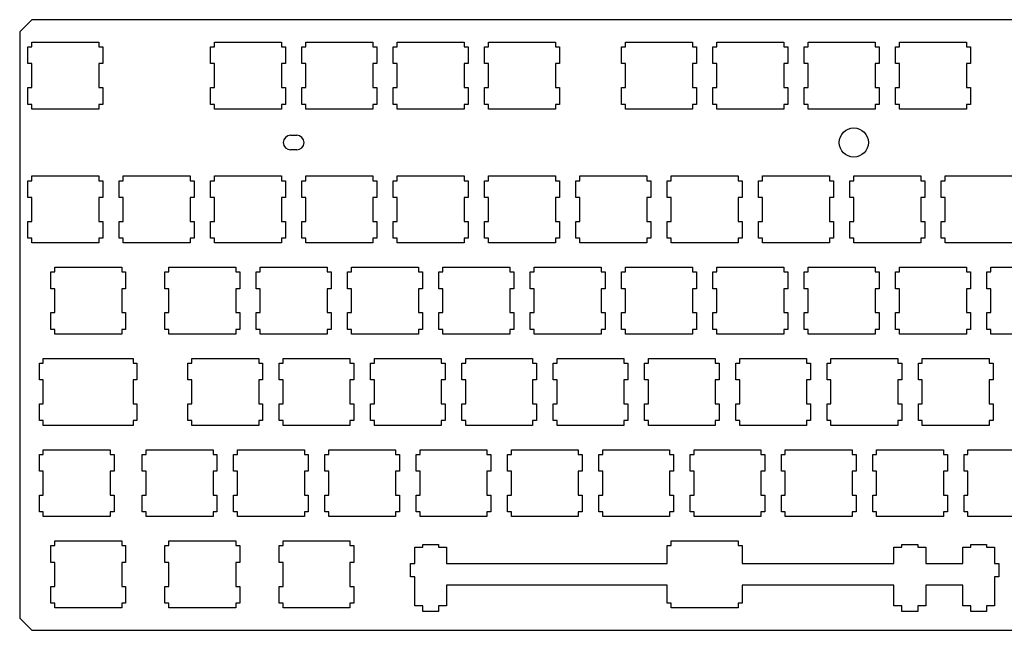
# Model space of a CAD drawing. Header units: inches. Extents: x -0.4 to 13.3, y 12 to 17.
# Tile 1 of 2: x -0.4 to 7.7, y 12 to 17. Entities that reach past the tile are written whole.
import ezdxf

# ---------------------------------------------------------------- set-up
doc = ezdxf.new("R2010")
doc.units = ezdxf.units.IN
doc.layers.add('BLACK', color=1, linetype='CONTINUOUS')

msp = doc.modelspace()

# ---------------------------------------------------------------- linework, layer by layer
at = {"layer": 'BLACK'}
for p, q in [((-0.275, 16.995), (-0.375, 16.895)), ((13.225, 16.995), (-0.275, 16.995)), ((-0.375, 16.895), (-0.375, 12.075)), ((-0.307, 16.6336), (-0.307, 16.7714)), ((-0.307, 16.7714), (-0.275, 16.7714)), ((-0.275, 16.81), (0.275, 16.81)), ((-0.275, 16.7714), (-0.275, 16.81)), ((0.275, 16.81), (0.275, 16.7714)), ((0.275, 16.7714), (0.307, 16.7714)), ((0.307, 16.7714), (0.307, 16.6336)), ((1.193, 16.6336), (1.193, 16.7714)), ((1.193, 16.7714), (1.225, 16.7714)), ((1.225, 16.81), (1.775, 16.81)), ((1.225, 16.7714), (1.225, 16.81)), ((1.775, 16.81), (1.775, 16.7714)), ((1.775, 16.7714), (1.807, 16.7714)), ((1.807, 16.7714), (1.807, 16.6336)), ((1.943, 16.6336), (1.943, 16.7714)), ((1.943, 16.7714), (1.975, 16.7714)), ((1.975, 16.81), (2.525, 16.81)), ((1.975, 16.7714), (1.975, 16.81)), ((2.525, 16.81), (2.525, 16.7714)), ((2.525, 16.7714), (2.557, 16.7714)), ((2.557, 16.7714), (2.557, 16.6336)), ((2.693, 16.6336), (2.693, 16.7714)), ((2.693, 16.7714), (2.725, 16.7714)), ((2.725, 16.81), (3.275, 16.81)), ((2.725, 16.7714), (2.725, 16.81)), ((3.275, 16.81), (3.275, 16.7714)), ((3.275, 16.7714), (3.307, 16.7714)), ((3.307, 16.7714), (3.307, 16.6336)), ((3.443, 16.6336), (3.443, 16.7714)), ((3.443, 16.7714), (3.475, 16.7714)), ((3.475, 16.81), (4.025, 16.81)), ((3.475, 16.7714), (3.475, 16.81)), ((4.025, 16.81), (4.025, 16.7714)), ((4.025, 16.7714), (4.057, 16.7714)), ((4.057, 16.7714), (4.057, 16.6336)), ((4.568, 16.6336), (4.568, 16.7714)), ((4.568, 16.7714), (4.6, 16.7714)), ((4.6, 16.81), (5.15, 16.81)), ((4.6, 16.7714), (4.6, 16.81)), ((5.15, 16.81), (5.15, 16.7714)), ((5.15, 16.7714), (5.182, 16.7714)), ((5.182, 16.7714), (5.182, 16.6336)), ((5.318, 16.6336), (5.318, 16.7714)), ((5.318, 16.7714), (5.35, 16.7714)), ((5.35, 16.81), (5.9, 16.81)), ((5.35, 16.7714), (5.35, 16.81)), ((5.9, 16.81), (5.9, 16.7714)), ((5.9, 16.7714), (5.932, 16.7714)), ((5.932, 16.7714), (5.932, 16.6336)), ((6.068, 16.6336), (6.068, 16.7714)), ((6.068, 16.7714), (6.1, 16.7714)), ((6.1, 16.81), (6.65, 16.81)), ((6.1, 16.7714), (6.1, 16.81)), ((6.65, 16.81), (6.65, 16.7714)), ((6.65, 16.7714), (6.682, 16.7714)), ((6.682, 16.7714), (6.682, 16.6336)), ((6.818, 16.6336), (6.818, 16.7714)), ((6.818, 16.7714), (6.85, 16.7714)), ((6.85, 16.81), (7.4, 16.81)), ((6.85, 16.7714), (6.85, 16.81)), ((7.4, 16.81), (7.4, 16.7714)), ((7.4, 16.7714), (7.432, 16.7714)), ((7.432, 16.7714), (7.432, 16.6336)), ((-0.275, 16.6336), (-0.307, 16.6336)), ((-0.275, 16.4364), (-0.275, 16.6336)), ((0.307, 16.6336), (0.275, 16.6336)), ((0.275, 16.6336), (0.275, 16.4364)), ((1.225, 16.6336), (1.193, 16.6336)), ((1.225, 16.4364), (1.225, 16.6336)), ((1.807, 16.6336), (1.775, 16.6336)), ((1.775, 16.6336), (1.775, 16.4364)), ((1.975, 16.6336), (1.943, 16.6336)), ((1.975, 16.4364), (1.975, 16.6336)), ((2.557, 16.6336), (2.525, 16.6336)), ((2.525, 16.6336), (2.525, 16.4364)), ((2.725, 16.6336), (2.693, 16.6336)), ((2.725, 16.4364), (2.725, 16.6336)), ((3.307, 16.6336), (3.275, 16.6336)), ((3.275, 16.6336), (3.275, 16.4364)), ((3.475, 16.6336), (3.443, 16.6336)), ((3.475, 16.4364), (3.475, 16.6336)), ((4.057, 16.6336), (4.025, 16.6336)), ((4.025, 16.6336), (4.025, 16.4364)), ((4.6, 16.6336), (4.568, 16.6336)), ((4.6, 16.4364), (4.6, 16.6336)), ((5.182, 16.6336), (5.15, 16.6336)), ((5.15, 16.6336), (5.15, 16.4364)), ((5.35, 16.6336), (5.318, 16.6336)), ((5.35, 16.4364), (5.35, 16.6336)), ((5.932, 16.6336), (5.9, 16.6336)), ((5.9, 16.6336), (5.9, 16.4364)), ((6.1, 16.6336), (6.068, 16.6336)), ((6.1, 16.4364), (6.1, 16.6336)), ((6.682, 16.6336), (6.65, 16.6336)), ((6.65, 16.6336), (6.65, 16.4364)), ((6.85, 16.6336), (6.818, 16.6336)), ((6.85, 16.4364), (6.85, 16.6336)), ((7.432, 16.6336), (7.4, 16.6336)), ((7.4, 16.6336), (7.4, 16.4364)), ((-0.307, 16.2986), (-0.307, 16.4364)), ((-0.307, 16.4364), (-0.275, 16.4364)), ((0.275, 16.4364), (0.307, 16.4364)), ((0.307, 16.4364), (0.307, 16.2986)), ((1.193, 16.2986), (1.193, 16.4364)), ((1.193, 16.4364), (1.225, 16.4364)), ((1.775, 16.4364), (1.807, 16.4364)), ((1.807, 16.4364), (1.807, 16.2986)), ((1.943, 16.2986), (1.943, 16.4364)), ((1.943, 16.4364), (1.975, 16.4364)), ((2.525, 16.4364), (2.557, 16.4364)), ((2.557, 16.4364), (2.557, 16.2986)), ((2.693, 16.2986), (2.693, 16.4364)), ((2.693, 16.4364), (2.725, 16.4364)), ((3.275, 16.4364), (3.307, 16.4364)), ((3.307, 16.4364), (3.307, 16.2986)), ((3.443, 16.2986), (3.443, 16.4364)), ((3.443, 16.4364), (3.475, 16.4364)), ((4.025, 16.4364), (4.057, 16.4364)), ((4.057, 16.4364), (4.057, 16.2986)), ((4.568, 16.2986), (4.568, 16.4364)), ((4.568, 16.4364), (4.6, 16.4364)), ((5.15, 16.4364), (5.182, 16.4364)), ((5.182, 16.4364), (5.182, 16.2986)), ((5.318, 16.2986), (5.318, 16.4364)), ((5.318, 16.4364), (5.35, 16.4364)), ((5.9, 16.4364), (5.932, 16.4364)), ((5.932, 16.4364), (5.932, 16.2986)), ((6.068, 16.2986), (6.068, 16.4364)), ((6.068, 16.4364), (6.1, 16.4364)), ((6.65, 16.4364), (6.682, 16.4364)), ((6.682, 16.4364), (6.682, 16.2986)), ((6.818, 16.2986), (6.818, 16.4364)), ((6.818, 16.4364), (6.85, 16.4364)), ((7.4, 16.4364), (7.432, 16.4364)), ((7.432, 16.4364), (7.432, 16.2986)), ((-0.275, 16.2986), (-0.307, 16.2986)), ((-0.275, 16.26), (-0.275, 16.2986)), ((0.275, 16.26), (-0.275, 16.26)), ((0.307, 16.2986), (0.275, 16.2986)), ((0.275, 16.2986), (0.275, 16.26)), ((1.225, 16.2986), (1.193, 16.2986)), ((1.225, 16.26), (1.225, 16.2986)), ((1.775, 16.26), (1.225, 16.26)), ((1.807, 16.2986), (1.775, 16.2986)), ((1.775, 16.2986), (1.775, 16.26)), ((1.975, 16.2986), (1.943, 16.2986)), ((1.975, 16.26), (1.975, 16.2986)), ((2.525, 16.26), (1.975, 16.26)), ((2.557, 16.2986), (2.525, 16.2986)), ((2.525, 16.2986), (2.525, 16.26)), ((2.725, 16.2986), (2.693, 16.2986)), ((2.725, 16.26), (2.725, 16.2986)), ((3.275, 16.26), (2.725, 16.26)), ((3.307, 16.2986), (3.275, 16.2986)), ((3.275, 16.2986), (3.275, 16.26)), ((3.475, 16.2986), (3.443, 16.2986)), ((3.475, 16.26), (3.475, 16.2986)), ((4.025, 16.26), (3.475, 16.26)), ((4.057, 16.2986), (4.025, 16.2986)), ((4.025, 16.2986), (4.025, 16.26)), ((4.6, 16.2986), (4.568, 16.2986)), ((4.6, 16.26), (4.6, 16.2986)), ((5.15, 16.26), (4.6, 16.26)), ((5.182, 16.2986), (5.15, 16.2986)), ((5.15, 16.2986), (5.15, 16.26)), ((5.35, 16.2986), (5.318, 16.2986)), ((5.35, 16.26), (5.35, 16.2986)), ((5.9, 16.26), (5.35, 16.26)), ((5.932, 16.2986), (5.9, 16.2986)), ((5.9, 16.2986), (5.9, 16.26)), ((6.1, 16.2986), (6.068, 16.2986)), ((6.1, 16.26), (6.1, 16.2986)), ((6.65, 16.26), (6.1, 16.26)), ((6.682, 16.2986), (6.65, 16.2986)), ((6.65, 16.2986), (6.65, 16.26)), ((6.85, 16.2986), (6.818, 16.2986)), ((6.85, 16.26), (6.85, 16.2986)), ((7.4, 16.26), (6.85, 16.26)), ((7.432, 16.2986), (7.4, 16.2986)), ((7.4, 16.2986), (7.4, 16.26)), ((1.85, 16.045), (1.9, 16.045)), ((1.9, 15.925), (1.85, 15.925)), ((-0.275, 15.71), (0.275, 15.71)), ((-0.275, 15.6714), (-0.275, 15.71)), ((0.275, 15.71), (0.275, 15.6714)), ((0.475, 15.71), (1.025, 15.71)), ((0.475, 15.6714), (0.475, 15.71)), ((1.025, 15.71), (1.025, 15.6714)), ((1.225, 15.71), (1.775, 15.71)), ((1.225, 15.6714), (1.225, 15.71)), ((1.775, 15.71), (1.775, 15.6714)), ((1.975, 15.71), (2.525, 15.71)), ((1.975, 15.6714), (1.975, 15.71)), ((2.525, 15.71), (2.525, 15.6714)), ((2.725, 15.6714), (2.725, 15.71)), ((2.725, 15.71), (3.275, 15.71)), ((3.275, 15.71), (3.275, 15.6714)), ((3.475, 15.6714), (3.475, 15.71)), ((3.475, 15.71), (4.025, 15.71)), ((4.025, 15.71), (4.025, 15.6714)), ((4.225, 15.71), (4.775, 15.71)), ((4.225, 15.6714), (4.225, 15.71)), ((4.775, 15.71), (4.775, 15.6714)), ((4.975, 15.71), (5.525, 15.71)), ((4.975, 15.6714), (4.975, 15.71)), ((5.525, 15.71), (5.525, 15.6714)), ((5.725, 15.71), (6.275, 15.71)), ((5.725, 15.6714), (5.725, 15.71)), ((6.275, 15.71), (6.275, 15.6714)), ((6.475, 15.71), (7.025, 15.71)), ((6.475, 15.6714), (6.475, 15.71)), ((7.025, 15.71), (7.025, 15.6714)), ((7.225, 15.71), (7.775, 15.71)), ((7.225, 15.6714), (7.225, 15.71)), ((-0.307, 15.5336), (-0.307, 15.6714)), ((-0.307, 15.6714), (-0.275, 15.6714)), ((0.275, 15.6714), (0.307, 15.6714)), ((0.307, 15.6714), (0.307, 15.5336)), ((0.443, 15.5336), (0.443, 15.6714)), ((0.443, 15.6714), (0.475, 15.6714)), ((1.025, 15.6714), (1.057, 15.6714)), ((1.057, 15.6714), (1.057, 15.5336)), ((1.193, 15.5336), (1.193, 15.6714)), ((1.193, 15.6714), (1.225, 15.6714)), ((1.775, 15.6714), (1.807, 15.6714)), ((1.807, 15.6714), (1.807, 15.5336)), ((1.943, 15.5336), (1.943, 15.6714)), ((1.943, 15.6714), (1.975, 15.6714)), ((2.525, 15.6714), (2.557, 15.6714)), ((2.557, 15.6714), (2.557, 15.5336)), ((2.693, 15.5336), (2.693, 15.6714)), ((2.693, 15.6714), (2.725, 15.6714)), ((3.275, 15.6714), (3.307, 15.6714)), ((3.307, 15.6714), (3.307, 15.5336)), ((3.443, 15.5336), (3.443, 15.6714)), ((3.443, 15.6714), (3.475, 15.6714)), ((4.025, 15.6714), (4.057, 15.6714)), ((4.057, 15.6714), (4.057, 15.5336)), ((4.193, 15.5336), (4.193, 15.6714)), ((4.193, 15.6714), (4.225, 15.6714)), ((4.775, 15.6714), (4.807, 15.6714)), ((4.807, 15.6714), (4.807, 15.5336)), ((4.943, 15.5336), (4.943, 15.6714)), ((4.943, 15.6714), (4.975, 15.6714)), ((5.525, 15.6714), (5.557, 15.6714)), ((5.557, 15.6714), (5.557, 15.5336)), ((5.693, 15.5336), (5.693, 15.6714)), ((5.693, 15.6714), (5.725, 15.6714)), ((6.275, 15.6714), (6.307, 15.6714)), ((6.307, 15.6714), (6.307, 15.5336)), ((6.443, 15.5336), (6.443, 15.6714)), ((6.443, 15.6714), (6.475, 15.6714)), ((7.025, 15.6714), (7.057, 15.6714)), ((7.057, 15.6714), (7.057, 15.5336)), ((7.193, 15.5336), (7.193, 15.6714)), ((7.193, 15.6714), (7.225, 15.6714)), ((-0.275, 15.5336), (-0.307, 15.5336)), ((-0.275, 15.3364), (-0.275, 15.5336)), ((0.307, 15.5336), (0.275, 15.5336)), ((0.275, 15.5336), (0.275, 15.3364)), ((0.475, 15.5336), (0.443, 15.5336)), ((0.475, 15.3364), (0.475, 15.5336)), ((1.057, 15.5336), (1.025, 15.5336)), ((1.025, 15.5336), (1.025, 15.3364)), ((1.225, 15.5336), (1.193, 15.5336)), ((1.225, 15.3364), (1.225, 15.5336)), ((1.807, 15.5336), (1.775, 15.5336)), ((1.775, 15.5336), (1.775, 15.3364)), ((1.975, 15.5336), (1.943, 15.5336)), ((1.975, 15.3364), (1.975, 15.5336)), ((2.557, 15.5336), (2.525, 15.5336)), ((2.525, 15.5336), (2.525, 15.3364)), ((2.725, 15.5336), (2.693, 15.5336)), ((2.725, 15.3364), (2.725, 15.5336)), ((3.307, 15.5336), (3.275, 15.5336)), ((3.275, 15.5336), (3.275, 15.3364)), ((3.475, 15.5336), (3.443, 15.5336)), ((3.475, 15.3364), (3.475, 15.5336)), ((4.057, 15.5336), (4.025, 15.5336)), ((4.025, 15.5336), (4.025, 15.3364)), ((4.225, 15.5336), (4.193, 15.5336)), ((4.225, 15.3364), (4.225, 15.5336)), ((4.807, 15.5336), (4.775, 15.5336)), ((4.775, 15.5336), (4.775, 15.3364)), ((4.975, 15.5336), (4.943, 15.5336)), ((4.975, 15.3364), (4.975, 15.5336)), ((5.557, 15.5336), (5.525, 15.5336)), ((5.525, 15.5336), (5.525, 15.3364)), ((5.725, 15.5336), (5.693, 15.5336)), ((5.725, 15.3364), (5.725, 15.5336)), ((6.307, 15.5336), (6.275, 15.5336)), ((6.275, 15.5336), (6.275, 15.3364)), ((6.475, 15.5336), (6.443, 15.5336)), ((6.475, 15.3364), (6.475, 15.5336)), ((7.057, 15.5336), (7.025, 15.5336)), ((7.025, 15.5336), (7.025, 15.3364)), ((7.225, 15.5336), (7.193, 15.5336)), ((7.225, 15.3364), (7.225, 15.5336)), ((-0.307, 15.1986), (-0.307, 15.3364)), ((-0.307, 15.3364), (-0.275, 15.3364)), ((0.275, 15.3364), (0.307, 15.3364)), ((0.307, 15.3364), (0.307, 15.1986)), ((0.443, 15.1986), (0.443, 15.3364)), ((0.443, 15.3364), (0.475, 15.3364)), ((1.025, 15.3364), (1.057, 15.3364)), ((1.057, 15.3364), (1.057, 15.1986)), ((1.193, 15.1986), (1.193, 15.3364)), ((1.193, 15.3364), (1.225, 15.3364)), ((1.775, 15.3364), (1.807, 15.3364)), ((1.807, 15.3364), (1.807, 15.1986)), ((1.943, 15.1986), (1.943, 15.3364)), ((1.943, 15.3364), (1.975, 15.3364)), ((2.525, 15.3364), (2.557, 15.3364)), ((2.557, 15.3364), (2.557, 15.1986)), ((2.693, 15.1986), (2.693, 15.3364)), ((2.693, 15.3364), (2.725, 15.3364)), ((3.275, 15.3364), (3.307, 15.3364)), ((3.307, 15.3364), (3.307, 15.1986)), ((3.443, 15.1986), (3.443, 15.3364)), ((3.443, 15.3364), (3.475, 15.3364)), ((4.025, 15.3364), (4.057, 15.3364)), ((4.057, 15.3364), (4.057, 15.1986)), ((4.193, 15.1986), (4.193, 15.3364)), ((4.193, 15.3364), (4.225, 15.3364)), ((4.775, 15.3364), (4.807, 15.3364)), ((4.807, 15.3364), (4.807, 15.1986)), ((4.943, 15.1986), (4.943, 15.3364)), ((4.943, 15.3364), (4.975, 15.3364)), ((5.525, 15.3364), (5.557, 15.3364)), ((5.557, 15.3364), (5.557, 15.1986)), ((5.693, 15.1986), (5.693, 15.3364)), ((5.693, 15.3364), (5.725, 15.3364)), ((6.275, 15.3364), (6.307, 15.3364)), ((6.307, 15.3364), (6.307, 15.1986)), ((6.443, 15.1986), (6.443, 15.3364)), ((6.443, 15.3364), (6.475, 15.3364)), ((7.025, 15.3364), (7.057, 15.3364)), ((7.057, 15.3364), (7.057, 15.1986)), ((7.193, 15.1986), (7.193, 15.3364)), ((7.193, 15.3364), (7.225, 15.3364)), ((-0.275, 15.1986), (-0.307, 15.1986)), ((-0.275, 15.16), (-0.275, 15.1986)), ((0.275, 15.16), (-0.275, 15.16)), ((0.307, 15.1986), (0.275, 15.1986)), ((0.275, 15.1986), (0.275, 15.16)), ((0.475, 15.1986), (0.443, 15.1986)), ((0.475, 15.16), (0.475, 15.1986)), ((1.025, 15.16), (0.475, 15.16)), ((1.057, 15.1986), (1.025, 15.1986)), ((1.025, 15.1986), (1.025, 15.16)), ((1.225, 15.1986), (1.193, 15.1986)), ((1.225, 15.16), (1.225, 15.1986)), ((1.775, 15.16), (1.225, 15.16)), ((1.807, 15.1986), (1.775, 15.1986)), ((1.775, 15.1986), (1.775, 15.16)), ((1.975, 15.1986), (1.943, 15.1986)), ((1.975, 15.16), (1.975, 15.1986)), ((2.525, 15.16), (1.975, 15.16)), ((2.557, 15.1986), (2.525, 15.1986)), ((2.525, 15.1986), (2.525, 15.16)), ((2.725, 15.1986), (2.693, 15.1986)), ((2.725, 15.16), (2.725, 15.1986)), ((3.275, 15.16), (2.725, 15.16)), ((3.307, 15.1986), (3.275, 15.1986)), ((3.275, 15.1986), (3.275, 15.16)), ((3.475, 15.1986), (3.443, 15.1986)), ((3.475, 15.16), (3.475, 15.1986)), ((4.025, 15.16), (3.475, 15.16)), ((4.057, 15.1986), (4.025, 15.1986)), ((4.025, 15.1986), (4.025, 15.16)), ((4.225, 15.1986), (4.193, 15.1986)), ((4.225, 15.16), (4.225, 15.1986)), ((4.775, 15.16), (4.225, 15.16)), ((4.807, 15.1986), (4.775, 15.1986)), ((4.775, 15.1986), (4.775, 15.16)), ((4.975, 15.1986), (4.943, 15.1986)), ((4.975, 15.16), (4.975, 15.1986)), ((5.525, 15.16), (4.975, 15.16)), ((5.557, 15.1986), (5.525, 15.1986)), ((5.525, 15.1986), (5.525, 15.16)), ((5.725, 15.1986), (5.693, 15.1986)), ((5.725, 15.16), (5.725, 15.1986)), ((6.275, 15.16), (5.725, 15.16)), ((6.307, 15.1986), (6.275, 15.1986)), ((6.275, 15.1986), (6.275, 15.16)), ((6.475, 15.1986), (6.443, 15.1986)), ((6.475, 15.16), (6.475, 15.1986)), ((7.025, 15.16), (6.475, 15.16)), ((7.057, 15.1986), (7.025, 15.1986)), ((7.025, 15.1986), (7.025, 15.16)), ((7.225, 15.1986), (7.193, 15.1986)), ((7.225, 15.16), (7.225, 15.1986)), ((7.775, 15.16), (7.225, 15.16)), ((-0.0875, 14.96), (0.4625, 14.96)), ((-0.0875, 14.9214), (-0.0875, 14.96)), ((0.4625, 14.96), (0.4625, 14.9214)), ((0.85, 14.96), (1.4, 14.96)), ((0.85, 14.9214), (0.85, 14.96)), ((1.4, 14.96), (1.4, 14.9214)), ((1.6, 14.96), (2.15, 14.96)), ((1.6, 14.9214), (1.6, 14.96)), ((2.15, 14.96), (2.15, 14.9214)), ((2.35, 14.96), (2.9, 14.96)), ((2.35, 14.9214), (2.35, 14.96)), ((2.9, 14.96), (2.9, 14.9214)), ((3.1, 14.96), (3.65, 14.96)), ((3.1, 14.9214), (3.1, 14.96)), ((3.65, 14.96), (3.65, 14.9214)), ((3.85, 14.96), (4.4, 14.96)), ((3.85, 14.9214), (3.85, 14.96)), ((4.4, 14.96), (4.4, 14.9214)), ((4.6, 14.96), (5.15, 14.96)), ((4.6, 14.9214), (4.6, 14.96)), ((5.15, 14.96), (5.15, 14.9214)), ((5.35, 14.96), (5.9, 14.96)), ((5.35, 14.9214), (5.35, 14.96)), ((5.9, 14.96), (5.9, 14.9214)), ((6.1, 14.96), (6.65, 14.96)), ((6.1, 14.9214), (6.1, 14.96)), ((6.65, 14.96), (6.65, 14.9214)), ((6.85, 14.96), (7.4, 14.96)), ((6.85, 14.9214), (6.85, 14.96)), ((7.4, 14.96), (7.4, 14.9214)), ((7.6, 14.96), (8.15, 14.96)), ((7.6, 14.9214), (7.6, 14.96)), ((-0.1195, 14.7836), (-0.1195, 14.9214)), ((-0.1195, 14.9214), (-0.0875, 14.9214)), ((0.4625, 14.9214), (0.4945, 14.9214)), ((0.4945, 14.9214), (0.4945, 14.7836)), ((0.818, 14.7836), (0.818, 14.9214)), ((0.818, 14.9214), (0.85, 14.9214)), ((1.4, 14.9214), (1.432, 14.9214)), ((1.432, 14.9214), (1.432, 14.7836)), ((1.568, 14.7836), (1.568, 14.9214)), ((1.568, 14.9214), (1.6, 14.9214)), ((2.15, 14.9214), (2.182, 14.9214)), ((2.182, 14.9214), (2.182, 14.7836)), ((2.318, 14.7836), (2.318, 14.9214)), ((2.318, 14.9214), (2.35, 14.9214)), ((2.9, 14.9214), (2.932, 14.9214)), ((2.932, 14.9214), (2.932, 14.7836)), ((3.068, 14.7836), (3.068, 14.9214)), ((3.068, 14.9214), (3.1, 14.9214)), ((3.65, 14.9214), (3.682, 14.9214)), ((3.682, 14.9214), (3.682, 14.7836)), ((3.818, 14.7836), (3.818, 14.9214)), ((3.818, 14.9214), (3.85, 14.9214)), ((4.4, 14.9214), (4.432, 14.9214)), ((4.432, 14.9214), (4.432, 14.7836)), ((4.568, 14.7836), (4.568, 14.9214)), ((4.568, 14.9214), (4.6, 14.9214)), ((5.15, 14.9214), (5.182, 14.9214)), ((5.182, 14.9214), (5.182, 14.7836)), ((5.318, 14.7836), (5.318, 14.9214)), ((5.318, 14.9214), (5.35, 14.9214)), ((5.9, 14.9214), (5.932, 14.9214)), ((5.932, 14.9214), (5.932, 14.7836)), ((6.068, 14.7836), (6.068, 14.9214)), ((6.068, 14.9214), (6.1, 14.9214)), ((6.65, 14.9214), (6.682, 14.9214)), ((6.682, 14.9214), (6.682, 14.7836)), ((6.818, 14.7836), (6.818, 14.9214)), ((6.818, 14.9214), (6.85, 14.9214)), ((7.4, 14.9214), (7.432, 14.9214)), ((7.432, 14.9214), (7.432, 14.7836)), ((7.568, 14.7836), (7.568, 14.9214)), ((7.568, 14.9214), (7.6, 14.9214)), ((-0.0875, 14.7836), (-0.1195, 14.7836)), ((-0.0875, 14.5864), (-0.0875, 14.7836)), ((0.4945, 14.7836), (0.4625, 14.7836)), ((0.4625, 14.7836), (0.4625, 14.5864)), ((0.85, 14.7836), (0.818, 14.7836)), ((0.85, 14.5864), (0.85, 14.7836)), ((1.432, 14.7836), (1.4, 14.7836)), ((1.4, 14.7836), (1.4, 14.5864)), ((1.6, 14.7836), (1.568, 14.7836)), ((1.6, 14.5864), (1.6, 14.7836)), ((2.182, 14.7836), (2.15, 14.7836)), ((2.15, 14.7836), (2.15, 14.5864)), ((2.35, 14.7836), (2.318, 14.7836)), ((2.35, 14.5864), (2.35, 14.7836)), ((2.932, 14.7836), (2.9, 14.7836)), ((2.9, 14.7836), (2.9, 14.5864)), ((3.1, 14.7836), (3.068, 14.7836)), ((3.1, 14.5864), (3.1, 14.7836)), ((3.682, 14.7836), (3.65, 14.7836)), ((3.65, 14.7836), (3.65, 14.5864)), ((3.85, 14.7836), (3.818, 14.7836)), ((3.85, 14.5864), (3.85, 14.7836)), ((4.432, 14.7836), (4.4, 14.7836)), ((4.4, 14.7836), (4.4, 14.5864)), ((4.6, 14.7836), (4.568, 14.7836)), ((4.6, 14.5864), (4.6, 14.7836)), ((5.182, 14.7836), (5.15, 14.7836)), ((5.15, 14.7836), (5.15, 14.5864)), ((5.35, 14.7836), (5.318, 14.7836)), ((5.35, 14.5864), (5.35, 14.7836)), ((5.932, 14.7836), (5.9, 14.7836)), ((5.9, 14.7836), (5.9, 14.5864)), ((6.1, 14.7836), (6.068, 14.7836)), ((6.1, 14.5864), (6.1, 14.7836)), ((6.682, 14.7836), (6.65, 14.7836)), ((6.65, 14.7836), (6.65, 14.5864)), ((6.85, 14.7836), (6.818, 14.7836)), ((6.85, 14.5864), (6.85, 14.7836)), ((7.432, 14.7836), (7.4, 14.7836)), ((7.4, 14.7836), (7.4, 14.5864)), ((7.6, 14.7836), (7.568, 14.7836)), ((7.6, 14.5864), (7.6, 14.7836)), ((-0.1195, 14.4486), (-0.1195, 14.5864)), ((-0.1195, 14.5864), (-0.0875, 14.5864)), ((0.4625, 14.5864), (0.4945, 14.5864)), ((0.4945, 14.5864), (0.4945, 14.4486)), ((0.818, 14.4486), (0.818, 14.5864)), ((0.818, 14.5864), (0.85, 14.5864)), ((1.4, 14.5864), (1.432, 14.5864)), ((1.432, 14.5864), (1.432, 14.4486)), ((1.568, 14.4486), (1.568, 14.5864)), ((1.568, 14.5864), (1.6, 14.5864)), ((2.15, 14.5864), (2.182, 14.5864)), ((2.182, 14.5864), (2.182, 14.4486)), ((2.318, 14.4486), (2.318, 14.5864)), ((2.318, 14.5864), (2.35, 14.5864)), ((2.9, 14.5864), (2.932, 14.5864)), ((2.932, 14.5864), (2.932, 14.4486)), ((3.068, 14.4486), (3.068, 14.5864)), ((3.068, 14.5864), (3.1, 14.5864)), ((3.65, 14.5864), (3.682, 14.5864)), ((3.682, 14.5864), (3.682, 14.4486)), ((3.818, 14.4486), (3.818, 14.5864)), ((3.818, 14.5864), (3.85, 14.5864)), ((4.4, 14.5864), (4.432, 14.5864)), ((4.432, 14.5864), (4.432, 14.4486)), ((4.568, 14.4486), (4.568, 14.5864)), ((4.568, 14.5864), (4.6, 14.5864)), ((5.15, 14.5864), (5.182, 14.5864)), ((5.182, 14.5864), (5.182, 14.4486)), ((5.318, 14.4486), (5.318, 14.5864)), ((5.318, 14.5864), (5.35, 14.5864)), ((5.9, 14.5864), (5.932, 14.5864)), ((5.932, 14.5864), (5.932, 14.4486)), ((6.068, 14.4486), (6.068, 14.5864)), ((6.068, 14.5864), (6.1, 14.5864)), ((6.65, 14.5864), (6.682, 14.5864)), ((6.682, 14.5864), (6.682, 14.4486)), ((6.818, 14.4486), (6.818, 14.5864)), ((6.818, 14.5864), (6.85, 14.5864)), ((7.4, 14.5864), (7.432, 14.5864)), ((7.432, 14.5864), (7.432, 14.4486)), ((7.568, 14.4486), (7.568, 14.5864)), ((7.568, 14.5864), (7.6, 14.5864)), ((-0.0875, 14.4486), (-0.1195, 14.4486)), ((-0.0875, 14.41), (-0.0875, 14.4486)), ((0.4625, 14.41), (-0.0875, 14.41)), ((0.4945, 14.4486), (0.4625, 14.4486)), ((0.4625, 14.4486), (0.4625, 14.41)), ((0.85, 14.4486), (0.818, 14.4486)), ((0.85, 14.41), (0.85, 14.4486)), ((1.4, 14.41), (0.85, 14.41)), ((1.432, 14.4486), (1.4, 14.4486)), ((1.4, 14.4486), (1.4, 14.41)), ((1.6, 14.4486), (1.568, 14.4486)), ((1.6, 14.41), (1.6, 14.4486)), ((2.15, 14.41), (1.6, 14.41)), ((2.182, 14.4486), (2.15, 14.4486)), ((2.15, 14.4486), (2.15, 14.41)), ((2.35, 14.4486), (2.318, 14.4486)), ((2.35, 14.41), (2.35, 14.4486)), ((2.9, 14.41), (2.35, 14.41)), ((2.932, 14.4486), (2.9, 14.4486)), ((2.9, 14.4486), (2.9, 14.41)), ((3.1, 14.4486), (3.068, 14.4486)), ((3.1, 14.41), (3.1, 14.4486)), ((3.65, 14.41), (3.1, 14.41)), ((3.682, 14.4486), (3.65, 14.4486)), ((3.65, 14.4486), (3.65, 14.41)), ((3.85, 14.4486), (3.818, 14.4486)), ((3.85, 14.41), (3.85, 14.4486)), ((4.4, 14.41), (3.85, 14.41)), ((4.432, 14.4486), (4.4, 14.4486)), ((4.4, 14.4486), (4.4, 14.41)), ((4.6, 14.4486), (4.568, 14.4486)), ((4.6, 14.41), (4.6, 14.4486)), ((5.15, 14.41), (4.6, 14.41)), ((5.182, 14.4486), (5.15, 14.4486)), ((5.15, 14.4486), (5.15, 14.41)), ((5.35, 14.4486), (5.318, 14.4486)), ((5.35, 14.41), (5.35, 14.4486)), ((5.9, 14.41), (5.35, 14.41)), ((5.932, 14.4486), (5.9, 14.4486)), ((5.9, 14.4486), (5.9, 14.41)), ((6.1, 14.4486), (6.068, 14.4486)), ((6.1, 14.41), (6.1, 14.4486)), ((6.65, 14.41), (6.1, 14.41)), ((6.682, 14.4486), (6.65, 14.4486)), ((6.65, 14.4486), (6.65, 14.41)), ((6.85, 14.4486), (6.818, 14.4486)), ((6.85, 14.41), (6.85, 14.4486)), ((7.4, 14.41), (6.85, 14.41)), ((7.432, 14.4486), (7.4, 14.4486)), ((7.4, 14.4486), (7.4, 14.41)), ((7.6, 14.4486), (7.568, 14.4486)), ((7.6, 14.41), (7.6, 14.4486)), ((8.15, 14.41), (7.6, 14.41)), ((-0.2132, 14.0336), (-0.2132, 14.1714)), ((-0.2132, 14.1714), (-0.1812, 14.1714)), ((-0.1812, 14.21), (0.5563, 14.21)), ((-0.1812, 14.1714), (-0.1812, 14.21)), ((0.5563, 14.21), (0.5563, 14.1714)), ((0.5563, 14.1714), (0.5883, 14.1714)), ((0.5883, 14.1714), (0.5883, 14.0336)), ((1.0055, 14.0336), (1.0055, 14.1714)), ((1.0055, 14.1714), (1.0375, 14.1714)), ((1.0375, 14.21), (1.5875, 14.21)), ((1.0375, 14.1714), (1.0375, 14.21)), ((1.5875, 14.21), (1.5875, 14.1714)), ((1.5875, 14.1714), (1.6195, 14.1714)), ((1.6195, 14.1714), (1.6195, 14.0336)), ((1.7555, 14.0336), (1.7555, 14.1714)), ((1.7555, 14.1714), (1.7875, 14.1714)), ((1.7875, 14.21), (2.3375, 14.21)), ((1.7875, 14.1714), (1.7875, 14.21)), ((2.3375, 14.21), (2.3375, 14.1714)), ((2.3375, 14.1714), (2.3695, 14.1714)), ((2.3695, 14.1714), (2.3695, 14.0336)), ((2.5055, 14.0336), (2.5055, 14.1714)), ((2.5055, 14.1714), (2.5375, 14.1714)), ((2.5375, 14.21), (3.0875, 14.21)), ((2.5375, 14.1714), (2.5375, 14.21)), ((3.0875, 14.21), (3.0875, 14.1714)), ((3.0875, 14.1714), (3.1195, 14.1714)), ((3.1195, 14.1714), (3.1195, 14.0336)), ((3.2555, 14.0336), (3.2555, 14.1714)), ((3.2555, 14.1714), (3.2875, 14.1714)), ((3.2875, 14.21), (3.8375, 14.21)), ((3.2875, 14.1714), (3.2875, 14.21)), ((3.8375, 14.21), (3.8375, 14.1714)), ((3.8375, 14.1714), (3.8695, 14.1714)), ((3.8695, 14.1714), (3.8695, 14.0336)), ((4.0055, 14.0336), (4.0055, 14.1714)), ((4.0055, 14.1714), (4.0375, 14.1714)), ((4.0375, 14.21), (4.5875, 14.21)), ((4.0375, 14.1714), (4.0375, 14.21)), ((4.5875, 14.21), (4.5875, 14.1714)), ((4.5875, 14.1714), (4.6195, 14.1714)), ((4.6195, 14.1714), (4.6195, 14.0336)), ((4.7555, 14.0336), (4.7555, 14.1714)), ((4.7555, 14.1714), (4.7875, 14.1714)), ((4.7875, 14.21), (5.3375, 14.21)), ((4.7875, 14.1714), (4.7875, 14.21)), ((5.3375, 14.21), (5.3375, 14.1714)), ((5.3375, 14.1714), (5.3695, 14.1714)), ((5.3695, 14.1714), (5.3695, 14.0336)), ((5.5055, 14.0336), (5.5055, 14.1714)), ((5.5055, 14.1714), (5.5375, 14.1714)), ((5.5375, 14.21), (6.0875, 14.21)), ((5.5375, 14.1714), (5.5375, 14.21)), ((6.0875, 14.21), (6.0875, 14.1714)), ((6.0875, 14.1714), (6.1195, 14.1714)), ((6.1195, 14.1714), (6.1195, 14.0336)), ((6.2555, 14.0336), (6.2555, 14.1714)), ((6.2555, 14.1714), (6.2875, 14.1714)), ((6.2875, 14.21), (6.8375, 14.21)), ((6.2875, 14.1714), (6.2875, 14.21)), ((6.8375, 14.21), (6.8375, 14.1714)), ((6.8375, 14.1714), (6.8695, 14.1714)), ((6.8695, 14.1714), (6.8695, 14.0336)), ((7.0055, 14.0336), (7.0055, 14.1714)), ((7.0055, 14.1714), (7.0375, 14.1714)), ((7.0375, 14.21), (7.5875, 14.21)), ((7.0375, 14.1714), (7.0375, 14.21)), ((7.5875, 14.21), (7.5875, 14.1714)), ((7.5875, 14.1714), (7.6195, 14.1714)), ((7.6195, 14.1714), (7.6195, 14.0336)), ((-0.1812, 14.0336), (-0.2132, 14.0336)), ((-0.1812, 13.8364), (-0.1812, 14.0336)), ((0.5883, 14.0336), (0.5563, 14.0336)), ((0.5563, 14.0336), (0.5563, 13.8364)), ((1.0375, 14.0336), (1.0055, 14.0336)), ((1.0375, 13.8364), (1.0375, 14.0336)), ((1.6195, 14.0336), (1.5875, 14.0336)), ((1.5875, 14.0336), (1.5875, 13.8364)), ((1.7875, 14.0336), (1.7555, 14.0336)), ((1.7875, 13.8364), (1.7875, 14.0336)), ((2.3695, 14.0336), (2.3375, 14.0336)), ((2.3375, 14.0336), (2.3375, 13.8364)), ((2.5375, 14.0336), (2.5055, 14.0336)), ((2.5375, 13.8364), (2.5375, 14.0336)), ((3.1195, 14.0336), (3.0875, 14.0336)), ((3.0875, 14.0336), (3.0875, 13.8364)), ((3.2875, 14.0336), (3.2555, 14.0336)), ((3.2875, 13.8364), (3.2875, 14.0336)), ((3.8695, 14.0336), (3.8375, 14.0336)), ((3.8375, 14.0336), (3.8375, 13.8364)), ((4.0375, 14.0336), (4.0055, 14.0336)), ((4.0375, 13.8364), (4.0375, 14.0336)), ((4.6195, 14.0336), (4.5875, 14.0336)), ((4.5875, 14.0336), (4.5875, 13.8364)), ((4.7875, 14.0336), (4.7555, 14.0336)), ((4.7875, 13.8364), (4.7875, 14.0336)), ((5.3695, 14.0336), (5.3375, 14.0336)), ((5.3375, 14.0336), (5.3375, 13.8364)), ((5.5375, 14.0336), (5.5055, 14.0336)), ((5.5375, 13.8364), (5.5375, 14.0336)), ((6.1195, 14.0336), (6.0875, 14.0336)), ((6.0875, 14.0336), (6.0875, 13.8364)), ((6.2875, 14.0336), (6.2555, 14.0336)), ((6.2875, 13.8364), (6.2875, 14.0336)), ((6.8695, 14.0336), (6.8375, 14.0336)), ((6.8375, 14.0336), (6.8375, 13.8364)), ((7.0375, 14.0336), (7.0055, 14.0336)), ((7.0375, 13.8364), (7.0375, 14.0336)), ((7.6195, 14.0336), (7.5875, 14.0336)), ((7.5875, 14.0336), (7.5875, 13.8364)), ((-0.2132, 13.6986), (-0.2132, 13.8364)), ((-0.2132, 13.8364), (-0.1812, 13.8364)), ((0.5563, 13.8364), (0.5883, 13.8364)), ((0.5883, 13.8364), (0.5883, 13.6986)), ((1.0055, 13.6986), (1.0055, 13.8364)), ((1.0055, 13.8364), (1.0375, 13.8364)), ((1.5875, 13.8364), (1.6195, 13.8364)), ((1.6195, 13.8364), (1.6195, 13.6986)), ((1.7555, 13.6986), (1.7555, 13.8364)), ((1.7555, 13.8364), (1.7875, 13.8364)), ((2.3375, 13.8364), (2.3695, 13.8364)), ((2.3695, 13.8364), (2.3695, 13.6986)), ((2.5055, 13.6986), (2.5055, 13.8364)), ((2.5055, 13.8364), (2.5375, 13.8364)), ((3.0875, 13.8364), (3.1195, 13.8364)), ((3.1195, 13.8364), (3.1195, 13.6986)), ((3.2555, 13.6986), (3.2555, 13.8364)), ((3.2555, 13.8364), (3.2875, 13.8364)), ((3.8375, 13.8364), (3.8695, 13.8364)), ((3.8695, 13.8364), (3.8695, 13.6986)), ((4.0055, 13.6986), (4.0055, 13.8364)), ((4.0055, 13.8364), (4.0375, 13.8364)), ((4.5875, 13.8364), (4.6195, 13.8364)), ((4.6195, 13.8364), (4.6195, 13.6986)), ((4.7555, 13.6986), (4.7555, 13.8364)), ((4.7555, 13.8364), (4.7875, 13.8364)), ((5.3375, 13.8364), (5.3695, 13.8364)), ((5.3695, 13.8364), (5.3695, 13.6986)), ((5.5055, 13.6986), (5.5055, 13.8364)), ((5.5055, 13.8364), (5.5375, 13.8364)), ((6.0875, 13.8364), (6.1195, 13.8364)), ((6.1195, 13.8364), (6.1195, 13.6986)), ((6.2555, 13.6986), (6.2555, 13.8364)), ((6.2555, 13.8364), (6.2875, 13.8364)), ((6.8375, 13.8364), (6.8695, 13.8364)), ((6.8695, 13.8364), (6.8695, 13.6986)), ((7.0055, 13.6986), (7.0055, 13.8364)), ((7.0055, 13.8364), (7.0375, 13.8364)), ((7.5875, 13.8364), (7.6195, 13.8364)), ((7.6195, 13.8364), (7.6195, 13.6986)), ((-0.1812, 13.6986), (-0.2132, 13.6986)), ((-0.1812, 13.66), (-0.1812, 13.6986)), ((0.5883, 13.6986), (0.5563, 13.6986)), ((0.5563, 13.6986), (0.5563, 13.66)), ((1.0375, 13.6986), (1.0055, 13.6986)), ((1.0375, 13.66), (1.0375, 13.6986)), ((1.6195, 13.6986), (1.5875, 13.6986)), ((1.5875, 13.6986), (1.5875, 13.66)), ((1.7875, 13.6986), (1.7555, 13.6986)), ((1.7875, 13.66), (1.7875, 13.6986)), ((2.3695, 13.6986), (2.3375, 13.6986)), ((2.3375, 13.6986), (2.3375, 13.66)), ((2.5375, 13.6986), (2.5055, 13.6986)), ((2.5375, 13.66), (2.5375, 13.6986)), ((3.1195, 13.6986), (3.0875, 13.6986)), ((3.0875, 13.6986), (3.0875, 13.66)), ((3.2875, 13.6986), (3.2555, 13.6986)), ((3.2875, 13.66), (3.2875, 13.6986)), ((3.8695, 13.6986), (3.8375, 13.6986)), ((3.8375, 13.6986), (3.8375, 13.66)), ((4.0375, 13.6986), (4.0055, 13.6986)), ((4.0375, 13.66), (4.0375, 13.6986)), ((4.6195, 13.6986), (4.5875, 13.6986)), ((4.5875, 13.6986), (4.5875, 13.66)), ((4.7875, 13.6986), (4.7555, 13.6986)), ((4.7875, 13.66), (4.7875, 13.6986)), ((5.3695, 13.6986), (5.3375, 13.6986)), ((5.3375, 13.6986), (5.3375, 13.66)), ((5.5375, 13.6986), (5.5055, 13.6986)), ((5.5375, 13.66), (5.5375, 13.6986)), ((6.1195, 13.6986), (6.0875, 13.6986)), ((6.0875, 13.6986), (6.0875, 13.66)), ((6.2875, 13.6986), (6.2555, 13.6986)), ((6.2875, 13.66), (6.2875, 13.6986)), ((6.8695, 13.6986), (6.8375, 13.6986)), ((6.8375, 13.6986), (6.8375, 13.66)), ((7.0375, 13.6986), (7.0055, 13.6986)), ((7.0375, 13.66), (7.0375, 13.6986)), ((7.6195, 13.6986), (7.5875, 13.6986)), ((7.5875, 13.6986), (7.5875, 13.66)), ((0.5563, 13.66), (-0.1812, 13.66)), ((1.5875, 13.66), (1.0375, 13.66)), ((2.3375, 13.66), (1.7875, 13.66)), ((3.0875, 13.66), (2.5375, 13.66)), ((3.8375, 13.66), (3.2875, 13.66)), ((4.5875, 13.66), (4.0375, 13.66)), ((5.3375, 13.66), (4.7875, 13.66)), ((6.0875, 13.66), (5.5375, 13.66)), ((6.8375, 13.66), (6.2875, 13.66)), ((7.5875, 13.66), (7.0375, 13.66)), ((-0.1812, 13.46), (0.3688, 13.46)), ((-0.1812, 13.4214), (-0.1812, 13.46)), ((0.3688, 13.46), (0.3688, 13.4214)), ((0.6625, 13.46), (1.2125, 13.46)), ((0.6625, 13.4214), (0.6625, 13.46)), ((1.2125, 13.46), (1.2125, 13.4214)), ((1.4125, 13.46), (1.9625, 13.46)), ((1.4125, 13.4214), (1.4125, 13.46)), ((1.9625, 13.46), (1.9625, 13.4214)), ((2.1625, 13.46), (2.7125, 13.46)), ((2.1625, 13.4214), (2.1625, 13.46)), ((2.7125, 13.46), (2.7125, 13.4214)), ((2.9125, 13.46), (3.4625, 13.46)), ((2.9125, 13.4214), (2.9125, 13.46)), ((3.4625, 13.46), (3.4625, 13.4214)), ((3.6625, 13.46), (4.2125, 13.46)), ((3.6625, 13.4214), (3.6625, 13.46)), ((4.2125, 13.46), (4.2125, 13.4214)), ((4.4125, 13.46), (4.9625, 13.46)), ((4.4125, 13.4214), (4.4125, 13.46)), ((4.9625, 13.46), (4.9625, 13.4214)), ((5.1625, 13.46), (5.7125, 13.46)), ((5.1625, 13.4214), (5.1625, 13.46)), ((5.7125, 13.46), (5.7125, 13.4214)), ((5.9125, 13.46), (6.4625, 13.46)), ((5.9125, 13.4214), (5.9125, 13.46)), ((6.4625, 13.46), (6.4625, 13.4214)), ((6.6625, 13.46), (7.2125, 13.46)), ((6.6625, 13.4214), (6.6625, 13.46)), ((7.2125, 13.46), (7.2125, 13.4214)), ((7.4125, 13.46), (7.9625, 13.46)), ((7.4125, 13.4214), (7.4125, 13.46)), ((-0.2132, 13.2836), (-0.2132, 13.4214)), ((-0.2132, 13.4214), (-0.1812, 13.4214)), ((0.3688, 13.4214), (0.4008, 13.4214)), ((0.4008, 13.4214), (0.4008, 13.2836)), ((0.6305, 13.2836), (0.6305, 13.4214)), ((0.6305, 13.4214), (0.6625, 13.4214)), ((1.2125, 13.4214), (1.2445, 13.4214)), ((1.2445, 13.4214), (1.2445, 13.2836)), ((1.3805, 13.2836), (1.3805, 13.4214)), ((1.3805, 13.4214), (1.4125, 13.4214)), ((1.9625, 13.4214), (1.9945, 13.4214)), ((1.9945, 13.4214), (1.9945, 13.2836)), ((2.1305, 13.2836), (2.1305, 13.4214)), ((2.1305, 13.4214), (2.1625, 13.4214)), ((2.7125, 13.4214), (2.7445, 13.4214)), ((2.7445, 13.4214), (2.7445, 13.2836)), ((2.8805, 13.2836), (2.8805, 13.4214)), ((2.8805, 13.4214), (2.9125, 13.4214)), ((3.4625, 13.4214), (3.4945, 13.4214)), ((3.4945, 13.4214), (3.4945, 13.2836)), ((3.6305, 13.2836), (3.6305, 13.4214)), ((3.6305, 13.4214), (3.6625, 13.4214)), ((4.2125, 13.4214), (4.2445, 13.4214)), ((4.2445, 13.4214), (4.2445, 13.2836)), ((4.3805, 13.2836), (4.3805, 13.4214)), ((4.3805, 13.4214), (4.4125, 13.4214)), ((4.9625, 13.4214), (4.9945, 13.4214)), ((4.9945, 13.4214), (4.9945, 13.2836)), ((5.1305, 13.2836), (5.1305, 13.4214)), ((5.1305, 13.4214), (5.1625, 13.4214)), ((5.7125, 13.4214), (5.7445, 13.4214)), ((5.7445, 13.4214), (5.7445, 13.2836)), ((5.8805, 13.2836), (5.8805, 13.4214)), ((5.8805, 13.4214), (5.9125, 13.4214)), ((6.4625, 13.4214), (6.4945, 13.4214)), ((6.4945, 13.4214), (6.4945, 13.2836)), ((6.6305, 13.2836), (6.6305, 13.4214)), ((6.6305, 13.4214), (6.6625, 13.4214)), ((7.2125, 13.4214), (7.2445, 13.4214)), ((7.2445, 13.4214), (7.2445, 13.2836)), ((7.3805, 13.2836), (7.3805, 13.4214)), ((7.3805, 13.4214), (7.4125, 13.4214)), ((-0.1812, 13.2836), (-0.2132, 13.2836)), ((-0.1812, 13.0864), (-0.1812, 13.2836)), ((0.4008, 13.2836), (0.3688, 13.2836)), ((0.3688, 13.2836), (0.3688, 13.0864)), ((0.6625, 13.2836), (0.6305, 13.2836)), ((0.6625, 13.0864), (0.6625, 13.2836)), ((1.2445, 13.2836), (1.2125, 13.2836)), ((1.2125, 13.2836), (1.2125, 13.0864)), ((1.4125, 13.2836), (1.3805, 13.2836)), ((1.4125, 13.0864), (1.4125, 13.2836)), ((1.9945, 13.2836), (1.9625, 13.2836)), ((1.9625, 13.2836), (1.9625, 13.0864)), ((2.1625, 13.2836), (2.1305, 13.2836)), ((2.1625, 13.0864), (2.1625, 13.2836)), ((2.7445, 13.2836), (2.7125, 13.2836)), ((2.7125, 13.2836), (2.7125, 13.0864)), ((2.9125, 13.2836), (2.8805, 13.2836)), ((2.9125, 13.0864), (2.9125, 13.2836)), ((3.4945, 13.2836), (3.4625, 13.2836)), ((3.4625, 13.2836), (3.4625, 13.0864)), ((3.6625, 13.2836), (3.6305, 13.2836)), ((3.6625, 13.0864), (3.6625, 13.2836)), ((4.2445, 13.2836), (4.2125, 13.2836)), ((4.2125, 13.2836), (4.2125, 13.0864)), ((4.4125, 13.2836), (4.3805, 13.2836)), ((4.4125, 13.0864), (4.4125, 13.2836)), ((4.9945, 13.2836), (4.9625, 13.2836)), ((4.9625, 13.2836), (4.9625, 13.0864)), ((5.1625, 13.2836), (5.1305, 13.2836)), ((5.1625, 13.0864), (5.1625, 13.2836)), ((5.7445, 13.2836), (5.7125, 13.2836)), ((5.7125, 13.2836), (5.7125, 13.0864)), ((5.9125, 13.2836), (5.8805, 13.2836)), ((5.9125, 13.0864), (5.9125, 13.2836)), ((6.4945, 13.2836), (6.4625, 13.2836)), ((6.4625, 13.2836), (6.4625, 13.0864)), ((6.6625, 13.2836), (6.6305, 13.2836)), ((6.6625, 13.0864), (6.6625, 13.2836)), ((7.2445, 13.2836), (7.2125, 13.2836)), ((7.2125, 13.2836), (7.2125, 13.0864)), ((7.4125, 13.2836), (7.3805, 13.2836)), ((7.4125, 13.0864), (7.4125, 13.2836)), ((-0.2132, 12.9486), (-0.2132, 13.0864)), ((-0.2132, 13.0864), (-0.1812, 13.0864)), ((0.3688, 13.0864), (0.4008, 13.0864)), ((0.4008, 13.0864), (0.4008, 12.9486)), ((0.6305, 12.9486), (0.6305, 13.0864)), ((0.6305, 13.0864), (0.6625, 13.0864)), ((1.2125, 13.0864), (1.2445, 13.0864)), ((1.2445, 13.0864), (1.2445, 12.9486)), ((1.3805, 12.9486), (1.3805, 13.0864)), ((1.3805, 13.0864), (1.4125, 13.0864)), ((1.9625, 13.0864), (1.9945, 13.0864)), ((1.9945, 13.0864), (1.9945, 12.9486)), ((2.1305, 12.9486), (2.1305, 13.0864)), ((2.1305, 13.0864), (2.1625, 13.0864)), ((2.7125, 13.0864), (2.7445, 13.0864)), ((2.7445, 13.0864), (2.7445, 12.9486)), ((2.8805, 12.9486), (2.8805, 13.0864)), ((2.8805, 13.0864), (2.9125, 13.0864)), ((3.4625, 13.0864), (3.4945, 13.0864)), ((3.4945, 13.0864), (3.4945, 12.9486)), ((3.6305, 12.9486), (3.6305, 13.0864)), ((3.6305, 13.0864), (3.6625, 13.0864)), ((4.2125, 13.0864), (4.2445, 13.0864)), ((4.2445, 13.0864), (4.2445, 12.9486)), ((4.3805, 12.9486), (4.3805, 13.0864)), ((4.3805, 13.0864), (4.4125, 13.0864)), ((4.9625, 13.0864), (4.9945, 13.0864)), ((4.9945, 13.0864), (4.9945, 12.9486)), ((5.1305, 12.9486), (5.1305, 13.0864)), ((5.1305, 13.0864), (5.1625, 13.0864)), ((5.7125, 13.0864), (5.7445, 13.0864)), ((5.7445, 13.0864), (5.7445, 12.9486)), ((5.8805, 12.9486), (5.8805, 13.0864)), ((5.8805, 13.0864), (5.9125, 13.0864)), ((6.4625, 13.0864), (6.4945, 13.0864)), ((6.4945, 13.0864), (6.4945, 12.9486)), ((6.6305, 12.9486), (6.6305, 13.0864)), ((6.6305, 13.0864), (6.6625, 13.0864)), ((7.2125, 13.0864), (7.2445, 13.0864)), ((7.2445, 13.0864), (7.2445, 12.9486)), ((7.3805, 12.9486), (7.3805, 13.0864)), ((7.3805, 13.0864), (7.4125, 13.0864)), ((-0.1812, 12.9486), (-0.2132, 12.9486)), ((-0.1812, 12.91), (-0.1812, 12.9486)), ((0.4008, 12.9486), (0.3688, 12.9486)), ((0.3688, 12.9486), (0.3688, 12.91)), ((0.6625, 12.9486), (0.6305, 12.9486)), ((0.6625, 12.91), (0.6625, 12.9486)), ((1.2445, 12.9486), (1.2125, 12.9486)), ((1.2125, 12.9486), (1.2125, 12.91)), ((1.4125, 12.9486), (1.3805, 12.9486)), ((1.4125, 12.91), (1.4125, 12.9486)), ((1.9945, 12.9486), (1.9625, 12.9486)), ((1.9625, 12.9486), (1.9625, 12.91)), ((2.1625, 12.9486), (2.1305, 12.9486)), ((2.1625, 12.91), (2.1625, 12.9486)), ((2.7445, 12.9486), (2.7125, 12.9486)), ((2.7125, 12.9486), (2.7125, 12.91)), ((2.9125, 12.9486), (2.8805, 12.9486)), ((2.9125, 12.91), (2.9125, 12.9486)), ((3.4945, 12.9486), (3.4625, 12.9486)), ((3.4625, 12.9486), (3.4625, 12.91)), ((3.6625, 12.9486), (3.6305, 12.9486)), ((3.6625, 12.91), (3.6625, 12.9486)), ((4.2445, 12.9486), (4.2125, 12.9486)), ((4.2125, 12.9486), (4.2125, 12.91)), ((4.4125, 12.9486), (4.3805, 12.9486)), ((4.4125, 12.91), (4.4125, 12.9486)), ((4.9945, 12.9486), (4.9625, 12.9486)), ((4.9625, 12.9486), (4.9625, 12.91)), ((5.1625, 12.9486), (5.1305, 12.9486)), ((5.1625, 12.91), (5.1625, 12.9486)), ((5.7445, 12.9486), (5.7125, 12.9486)), ((5.7125, 12.9486), (5.7125, 12.91)), ((5.9125, 12.9486), (5.8805, 12.9486)), ((5.9125, 12.91), (5.9125, 12.9486)), ((6.4945, 12.9486), (6.4625, 12.9486)), ((6.4625, 12.9486), (6.4625, 12.91)), ((6.6625, 12.9486), (6.6305, 12.9486)), ((6.6625, 12.91), (6.6625, 12.9486)), ((7.2445, 12.9486), (7.2125, 12.9486)), ((7.2125, 12.9486), (7.2125, 12.91)), ((7.4125, 12.9486), (7.3805, 12.9486)), ((7.4125, 12.91), (7.4125, 12.9486)), ((0.3688, 12.91), (-0.1812, 12.91)), ((1.2125, 12.91), (0.6625, 12.91)), ((1.9625, 12.91), (1.4125, 12.91)), ((2.7125, 12.91), (2.1625, 12.91)), ((3.4625, 12.91), (2.9125, 12.91)), ((4.2125, 12.91), (3.6625, 12.91)), ((4.9625, 12.91), (4.4125, 12.91)), ((5.7125, 12.91), (5.1625, 12.91)), ((6.4625, 12.91), (5.9125, 12.91)), ((7.2125, 12.91), (6.6625, 12.91)), ((7.9625, 12.91), (7.4125, 12.91)), ((-0.0875, 12.71), (0.4625, 12.71)), ((-0.0875, 12.6714), (-0.0875, 12.71)), ((0.4625, 12.71), (0.4625, 12.6714)), ((0.85, 12.71), (1.4, 12.71)), ((0.85, 12.6714), (0.85, 12.71)), ((1.4, 12.71), (1.4, 12.6714)), ((1.7875, 12.71), (2.3375, 12.71)), ((1.7875, 12.6714), (1.7875, 12.71)), ((2.3375, 12.71), (2.3375, 12.6714)), ((4.975, 12.71), (5.525, 12.71)), ((4.975, 12.6714), (4.975, 12.71)), ((5.525, 12.71), (5.525, 12.6714)), ((-0.1195, 12.5336), (-0.1195, 12.6714)), ((-0.1195, 12.6714), (-0.0875, 12.6714)), ((0.4625, 12.6714), (0.4945, 12.6714)), ((0.4945, 12.6714), (0.4945, 12.5336)), ((0.818, 12.5336), (0.818, 12.6714)), ((0.818, 12.6714), (0.85, 12.6714)), ((1.4, 12.6714), (1.432, 12.6714)), ((1.432, 12.6714), (1.432, 12.5336)), ((1.7555, 12.5336), (1.7555, 12.6714)), ((1.7555, 12.6714), (1.7875, 12.6714)), ((2.3375, 12.6714), (2.3695, 12.6714)), ((2.3695, 12.6714), (2.3695, 12.5336)), ((2.869, 12.525), (2.869, 12.659)), ((2.869, 12.659), (2.935, 12.659)), ((2.935, 12.659), (2.935, 12.68)), ((2.935, 12.68), (3.065, 12.68)), ((3.065, 12.68), (3.065, 12.659)), ((3.065, 12.659), (3.131, 12.659)), ((3.131, 12.659), (3.131, 12.525)), ((4.943, 12.525), (4.943, 12.6714)), ((4.943, 12.6714), (4.975, 12.6714)), ((5.525, 12.6714), (5.557, 12.6714)), ((5.557, 12.6714), (5.557, 12.525)), ((6.804, 12.525), (6.804, 12.659)), ((6.804, 12.659), (6.87, 12.659)), ((6.87, 12.659), (6.87, 12.68)), ((6.87, 12.68), (7, 12.68)), ((7, 12.68), (7, 12.659)), ((7, 12.659), (7.066, 12.659)), ((7.066, 12.659), (7.066, 12.525)), ((7.369, 12.525), (7.369, 12.659)), ((7.369, 12.659), (7.435, 12.659)), ((7.435, 12.659), (7.435, 12.68)), ((7.435, 12.68), (7.565, 12.68)), ((7.565, 12.68), (7.565, 12.659)), ((7.565, 12.659), (7.631, 12.659)), ((7.631, 12.659), (7.631, 12.525)), ((-0.0875, 12.5336), (-0.1195, 12.5336)), ((-0.0875, 12.3364), (-0.0875, 12.5336)), ((0.4945, 12.5336), (0.4625, 12.5336)), ((0.4625, 12.5336), (0.4625, 12.3364)), ((0.85, 12.5336), (0.818, 12.5336)), ((0.85, 12.3364), (0.85, 12.5336)), ((1.432, 12.5336), (1.4, 12.5336)), ((1.4, 12.5336), (1.4, 12.3364)), ((1.7875, 12.5336), (1.7555, 12.5336)), ((1.7875, 12.3364), (1.7875, 12.5336)), ((2.3695, 12.5336), (2.3375, 12.5336)), ((2.3375, 12.5336), (2.3375, 12.3364)), ((2.834, 12.415), (2.834, 12.525)), ((2.834, 12.525), (2.869, 12.525)), ((3.131, 12.525), (4.943, 12.525)), ((5.557, 12.525), (6.804, 12.525)), ((7.066, 12.525), (7.369, 12.525)), ((7.631, 12.525), (7.666, 12.525)), ((7.666, 12.525), (7.666, 12.415)), ((2.869, 12.415), (2.834, 12.415)), ((2.869, 12.175), (2.869, 12.415)), ((7.666, 12.415), (7.631, 12.415)), ((7.631, 12.415), (7.631, 12.175)), ((-0.1195, 12.1986), (-0.1195, 12.3364)), ((-0.1195, 12.3364), (-0.0875, 12.3364)), ((0.4625, 12.3364), (0.4945, 12.3364)), ((0.4945, 12.3364), (0.4945, 12.1986)), ((0.818, 12.1986), (0.818, 12.3364)), ((0.818, 12.3364), (0.85, 12.3364)), ((1.4, 12.3364), (1.432, 12.3364)), ((1.432, 12.3364), (1.432, 12.1986)), ((1.7555, 12.1986), (1.7555, 12.3364)), ((1.7555, 12.3364), (1.7875, 12.3364)), ((2.3375, 12.3364), (2.3695, 12.3364)), ((2.3695, 12.3364), (2.3695, 12.1986)), ((4.943, 12.345), (3.131, 12.345)), ((3.131, 12.345), (3.131, 12.175)), ((4.943, 12.1986), (4.943, 12.345)), ((6.804, 12.345), (5.557, 12.345)), ((5.557, 12.345), (5.557, 12.1986)), ((6.804, 12.175), (6.804, 12.345)), ((7.369, 12.345), (7.066, 12.345)), ((7.066, 12.345), (7.066, 12.175)), ((7.369, 12.175), (7.369, 12.345)), ((-0.0875, 12.1986), (-0.1195, 12.1986)), ((-0.0875, 12.16), (-0.0875, 12.1986)), ((0.4625, 12.16), (-0.0875, 12.16)), ((0.4945, 12.1986), (0.4625, 12.1986)), ((0.4625, 12.1986), (0.4625, 12.16)), ((0.85, 12.1986), (0.818, 12.1986)), ((0.85, 12.16), (0.85, 12.1986)), ((1.4, 12.16), (0.85, 12.16)), ((1.432, 12.1986), (1.4, 12.1986)), ((1.4, 12.1986), (1.4, 12.16)), ((1.7875, 12.1986), (1.7555, 12.1986)), ((1.7875, 12.16), (1.7875, 12.1986)), ((2.3375, 12.16), (1.7875, 12.16)), ((2.3695, 12.1986), (2.3375, 12.1986)), ((2.3375, 12.1986), (2.3375, 12.16)), ((2.935, 12.175), (2.869, 12.175)), ((2.935, 12.13), (2.935, 12.175)), ((3.065, 12.13), (2.935, 12.13)), ((3.131, 12.175), (3.065, 12.175)), ((3.065, 12.175), (3.065, 12.13)), ((4.975, 12.1986), (4.943, 12.1986)), ((4.975, 12.16), (4.975, 12.1986)), ((5.525, 12.16), (4.975, 12.16)), ((5.557, 12.1986), (5.525, 12.1986)), ((5.525, 12.1986), (5.525, 12.16)), ((6.87, 12.175), (6.804, 12.175)), ((6.87, 12.13), (6.87, 12.175)), ((7, 12.13), (6.87, 12.13)), ((7.066, 12.175), (7, 12.175)), ((7, 12.175), (7, 12.13)), ((7.435, 12.175), (7.369, 12.175)), ((7.435, 12.13), (7.435, 12.175)), ((7.565, 12.13), (7.435, 12.13)), ((7.631, 12.175), (7.565, 12.175)), ((7.565, 12.175), (7.565, 12.13)), ((-0.375, 12.075), (-0.275, 11.975)), ((-0.275, 11.975), (13.225, 11.975))]:
    msp.add_line(p, q, dxfattribs=at)
msp.add_circle((6.475, 15.985), 0.12, dxfattribs=at)
for centre, start, end in [((1.85, 15.985), 90, 180), ((1.9, 15.985), 0, 90), ((1.85, 15.985), 180, 270), ((1.9, 15.985), 270, 0)]:
    msp.add_arc(centre, 0.06, start, end, dxfattribs=at)

doc.saveas('drawing.dxf')
